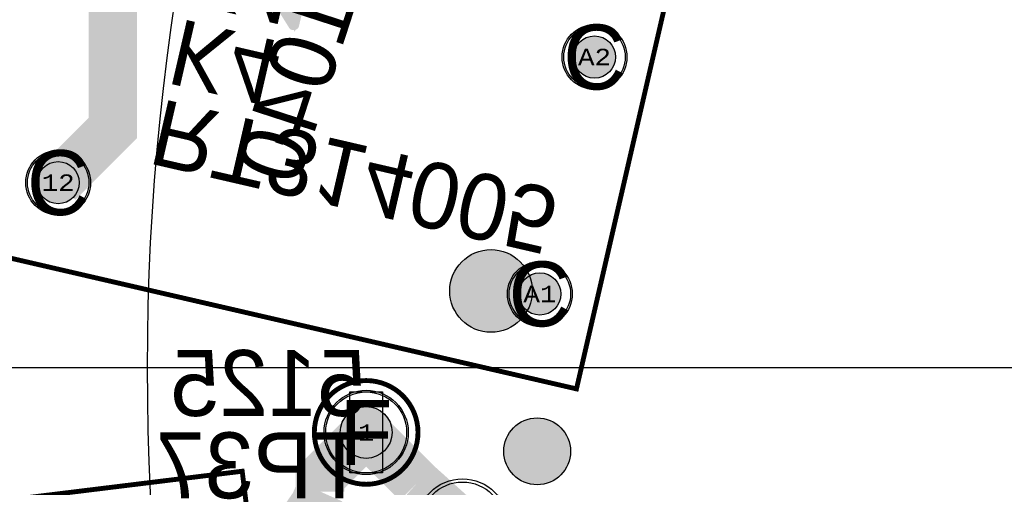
# Model space of a CAD drawing. Extents: x -125 to 125, y -186 to 125.
# Tile 61 of 112: x -79 to -49, y -4 to 11. Entities that reach past the tile are written whole.
import ezdxf
from ezdxf.enums import TextEntityAlignment as Align

# ---------------------------------------------------------------- set-up
doc = ezdxf.new("R2010")
doc.units = 0
doc.header["$MEASUREMENT"] = 0
for name, color, linetype in [('ASSEMBLY_OUTLINES_BTM', 191, 'CONTINUOUS'), ('ASSEMBLY_OUTLINES_TOP', 102, 'CONTINUOUS'), ('ASSEMBLY_PART_NUMBERS_BTM', 191, 'CONTINUOUS'), ('ASSEMBLY_REF_DES_BTM', 191, 'CONTINUOUS'), ('BOARD_OUTLINE', 10, 'CONTINUOUS'), ('DRILL_DRAWING', 21, 'CONTINUOUS'), ('GENERATED_SILKSCREEN_BTM', 255, 'CONTINUOUS'), ('MANUFACTURING_OUTLINES', 10, 'CONTINUOUS'), ('PART_HOLES_LAYER_BOTTOM', 30, 'CONTINUOUS'), ('PART_HOLES_LAYER_TOP', 30, 'CONTINUOUS'), ('PART_PADS_LAYER_BOTTOM', 230, 'CONTINUOUS'), ('PART_PADS_LAYER_TOP', 150, 'CONTINUOUS'), ('PIN_NUMBERS_BTM', 8, 'CONTINUOUS'), ('PIN_NUMBERS_TOP', 8, 'CONTINUOUS'), ('PLACEMENT_OUTLINES_BTM', 222, 'CONTINUOUS'), ('PLANE_DATA_LAYER_BOTTOM', 230, 'CONTINUOUS'), ('PLANE_SHAPES_LAYER_BOTTOM', 230, 'CONTINUOUS'), ('PLANE_SHAPES_LAYER_TOP', 150, 'CONTINUOUS'), ('ROUTE_BORDER', 151, 'CONTINUOUS'), ('SILKSCREEN_OUTLINES_BTM', 211, 'CONTINUOUS'), ('SILKSCREEN_REF_DES_BTM', 211, 'CONTINUOUS'), ('SOLDERMASK_PADS_BTM', 12, 'CONTINUOUS'), ('SOLDERMASK_PADS_TOP', 180, 'CONTINUOUS'), ('TRACES_LAYER_TOP', 150, 'CONTINUOUS')]:
    doc.layers.add(name, color=color, linetype=linetype)
doc.styles.add('COURIER_NEW', font='cour.ttf')
doc.styles.add('VERIBEST_GERBER_0', font='txt')

msp = doc.modelspace()

# ---------------------------------------------------------------- hatches: boundary and pattern name
at = {"layer": 'ASSEMBLY_OUTLINES_BTM'}
h = msp.add_hatch(color=256, dxfattribs=at)
edge = h.paths.add_edge_path()
edge.add_arc((-64.396303, 2.363656), 1.274755, 0, 360)
at = {"layer": 'GENERATED_SILKSCREEN_BTM'}
h = msp.add_hatch(color=256, dxfattribs=at)
edge = h.paths.add_edge_path()
edge.add_arc((-62.972659, -2.583387), 1.030776, 0, 360)
at = {"layer": 'PART_HOLES_LAYER_BOTTOM'}
h = msp.add_hatch(color=256, dxfattribs=at)
edge = h.paths.add_edge_path()
edge.add_arc((-61.201122, 9.579848), 0.65, 0, 360)
h = msp.add_hatch(color=256, dxfattribs=at)
edge = h.paths.add_edge_path()
edge.add_arc((-77.75714, 5.704824), 0.65, 0, 360)
h = msp.add_hatch(color=256, dxfattribs=at)
edge = h.paths.add_edge_path()
edge.add_arc((-62.888255, 2.272071), 0.65, 0, 360)
h = msp.add_hatch(color=256, dxfattribs=at)
edge = h.paths.add_edge_path()
edge.add_arc((-68.25, -2), 0.8, 0, 360)
at = {"layer": 'PART_HOLES_LAYER_TOP'}
h = msp.add_hatch(color=256, dxfattribs=at)
edge = h.paths.add_edge_path()
edge.add_arc((-61.201122, 9.579848), 0.65, 0, 360)
h = msp.add_hatch(color=256, dxfattribs=at)
edge = h.paths.add_edge_path()
edge.add_arc((-77.75714, 5.704824), 0.65, 0, 360)
h = msp.add_hatch(color=256, dxfattribs=at)
edge = h.paths.add_edge_path()
edge.add_arc((-62.888255, 2.272071), 0.65, 0, 360)
h = msp.add_hatch(color=256, dxfattribs=at)
edge = h.paths.add_edge_path()
edge.add_arc((-68.25, -2), 0.8, 0, 360)
at = {"layer": 'PLANE_DATA_LAYER_BOTTOM'}
h = msp.add_hatch(color=256, dxfattribs=at)
h.paths.add_polyline_path([(-96.5, 0, -1), (96.5, 0, -1)], flags=0)
h.paths.add_polyline_path([(-92.5, 0, -1), (92.5, 0, -1)], flags=0)
at = {"layer": 'PLANE_SHAPES_LAYER_BOTTOM'}
h = msp.add_hatch(color=256, dxfattribs=at)
h.paths.add_polyline_path([(-96.5, 0, -1), (96.5, 0, -1)], flags=0)
h.paths.add_polyline_path([(-92.5, 0, -1), (92.5, 0, -1)], flags=0)
at = {"layer": 'PLANE_SHAPES_LAYER_TOP'}
h = msp.add_hatch(color=256, dxfattribs=at)
h.paths.add_polyline_path([(-96.56345, 0, -1), (96.56345, 0, -1)], flags=0)
h.paths.add_polyline_path([(-92.5, 0, -1), (92.5, 0, -1)], flags=0)
at = {"layer": 'SILKSCREEN_OUTLINES_BTM'}
h = msp.add_hatch(color=256, dxfattribs=at)
edge = h.paths.add_edge_path()
edge.add_arc((-62.972659, -2.583387), 1.030776, 0, 360)

# ---------------------------------------------------------------- linework, layer by layer
at = {"layer": 'ASSEMBLY_OUTLINES_BTM'}
for points in [[(-61.758235, -0.657205), (-90.014968, 5.866377), (-87.158089, 18.240875), (-58.901356, 11.717295)], [(-68.75, -3.25), (-68.75, -0.75), (-67.75, -0.75), (-67.75, -3.25)], [(-83.610826, -14.285389), (-84.780772, -4.756947), (-72.076182, -3.197018), (-70.906235, -12.725461)]]:
    msp.add_lwpolyline(points, close=True, dxfattribs=at)
for centre, radius in [((-64.396303, 2.363656), 1.274755), ((-68.25, -2), 1.6)]:
    msp.add_circle(centre, radius, dxfattribs=at)
at = {"layer": 'ASSEMBLY_OUTLINES_TOP'}
msp.add_lwpolyline([(-100, 0), (100, 0)], dxfattribs=at)
for radius in [125, 90.284619, 85, 75]:
    msp.add_circle((0, 0), radius, dxfattribs=at)
at = {"layer": 'BOARD_OUTLINE'}
msp.add_circle((0, 0), 97.5, dxfattribs=at)
at = {"layer": 'GENERATED_SILKSCREEN_BTM', "const_width": 0.15}
msp.add_lwpolyline([(-61.758235, -0.657205), (-90.014968, 5.866377), (-87.158089, 18.240875), (-58.901356, 11.717295)], close=True, dxfattribs=at)
at = {"layer": 'GENERATED_SILKSCREEN_BTM', "const_width": 0.254}
for points in [[(-70.178901, 11.725782), (-70.447125, 10.563478), (-70.451189, 10.55535), (-70.457285, 10.547222), (-70.467445, 10.541126), (-70.479637, 10.539094), (-70.491829, 10.537062), (-70.504021, 10.537062), (-70.514181, 10.541126), (-70.522309, 10.551286), (-71.446869, 12.030582)], [(-71.322917, 11.989942), (-70.504021, 10.683366), (-70.258149, 11.74407), (-71.322917, 11.989942)]]:
    msp.add_lwpolyline(points, dxfattribs=at)
at = {"layer": 'GENERATED_SILKSCREEN_BTM', "const_width": 0.15}
msp.add_lwpolyline([(-69.85, -2, -1), (-66.65, -2, -1)], format="xyb", close=True, dxfattribs=at)
msp.add_lwpolyline([(-70.90623, -12.725461, -0.357510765), (-70.906234, -12.725466), (-81.278342, -13.999002, -0.414213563), (-81.278348, -13.998998), (-82.448294, -4.470555), (-82.448294, -4.470554, -0.357510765), (-82.44829, -4.470549), (-82.448283, -4.470548), (-72.076183, -3.197013, -0.414213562), (-72.076177, -3.197017), (-71.942205, -4.288128, 0.000005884), (-71.942215, -4.288133), (-72.076186, -3.197024), (-82.448283, -4.470558), (-81.278339, -13.998991), (-70.906241, -12.725457), (-71.157564, -10.678593, 0.000002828), (-71.157553, -10.678604), (-70.90623, -12.72546), (-70.90623, -12.725461)], format="xyb", dxfattribs=at)
at = {"layer": 'GENERATED_SILKSCREEN_BTM'}
msp.add_circle((-62.972659, -2.583387), 1.030776, dxfattribs=at)
at = {"layer": 'MANUFACTURING_OUTLINES'}
msp.add_circle((0, 0), 97.5254, dxfattribs=at)
at = {"layer": 'PART_HOLES_LAYER_BOTTOM'}
for centre, radius in [((-61.201122, 9.579848), 0.65), ((-77.75714, 5.704824), 0.65), ((-62.888255, 2.272071), 0.65), ((-68.25, -2), 0.8)]:
    msp.add_circle(centre, radius, dxfattribs=at)
at = {"layer": 'PART_HOLES_LAYER_TOP'}
for centre, radius in [((-61.201122, 9.579848), 0.65), ((-77.75714, 5.704824), 0.65), ((-62.888255, 2.272071), 0.65), ((-68.25, -2), 0.8)]:
    msp.add_circle(centre, radius, dxfattribs=at)
at = {"layer": 'PART_PADS_LAYER_BOTTOM'}
for centre, radius in [((-61.201122, 9.579848), 0.95), ((-77.75714, 5.704824), 0.95), ((-62.888255, 2.272071), 0.95), ((-68.25, -2), 1.25), ((-65.276424, -4.830512), 1.3)]:
    msp.add_circle(centre, radius, dxfattribs=at)
at = {"layer": 'PART_PADS_LAYER_TOP'}
for centre, radius in [((-61.201122, 9.579848), 0.95), ((-77.75714, 5.704824), 0.95), ((-62.888255, 2.272071), 0.95), ((-68.25, -2), 1.25), ((-65.276424, -4.830512), 1.3)]:
    msp.add_circle(centre, radius, dxfattribs=at)
at = {"layer": 'PLACEMENT_OUTLINES_BTM'}
for points in [[(-61.758235, -0.657205), (-90.014968, 5.866377), (-87.158089, 18.240875), (-58.901356, 11.717295)], [(-81.278343, -13.998997), (-82.448289, -4.470554), (-72.076182, -3.197018), (-70.906235, -12.725461)]]:
    msp.add_lwpolyline(points, close=True, dxfattribs=at)
msp.add_circle((-68.25, -2), 1.6, dxfattribs=at)
at = {"layer": 'ROUTE_BORDER'}
msp.add_circle((0, 0), 96.5, dxfattribs=at)
at = {"layer": 'SILKSCREEN_OUTLINES_BTM'}
for points in [[(-61.758235, -0.657205), (-90.014968, 5.866377), (-87.158089, 18.240875), (-58.901356, 11.717295)], [(-81.278343, -13.998997), (-82.448289, -4.470554), (-72.076182, -3.197018), (-70.906235, -12.725461)]]:
    msp.add_lwpolyline(points, close=True, dxfattribs=at)
for centre, radius in [((-68.25, -2), 1.6), ((-62.972659, -2.583387), 1.030776)]:
    msp.add_circle(centre, radius, dxfattribs=at)
at = {"layer": 'SOLDERMASK_PADS_BTM'}
for centre, radius in [((-61.201122, 9.579848), 1), ((-77.75714, 5.704824), 1), ((-62.888255, 2.272071), 1), ((-68.25, -2), 1.3), ((-65.276424, -4.830512), 1.4)]:
    msp.add_circle(centre, radius, dxfattribs=at)
at = {"layer": 'SOLDERMASK_PADS_TOP'}
for centre, radius in [((-61.201122, 9.579848), 1), ((-77.75714, 5.704824), 1), ((-62.888255, 2.272071), 1), ((-68.25, -2), 1.3), ((-65.276424, -4.830512), 1.4)]:
    msp.add_circle(centre, radius, dxfattribs=at)
at = {"layer": 'TRACES_LAYER_TOP', "const_width": 1.5}
for points in [[(-76.070007, 13.012599), (-76.070007, 7.391957), (-77.75714, 5.704824)], [(-69.672224, -3.82282), (-69.672224, -3.422224), (-68.25, -2)], [(-66.682472, -3.567528), (-68.25, -2)], [(-66.682472, -3.567528), (-65.276424, -4.830512)], [(-70.735428, -5.500794), (-69.857939, -4.239956), (-69.672224, -3.82282)]]:
    msp.add_lwpolyline(points, dxfattribs=at)

# ---------------------------------------------------------------- texts
at = {"layer": 'ASSEMBLY_PART_NUMBERS_BTM', "style": 'VERIBEST_GERBER_0', "text_generation_flag": 2}
for s, rotation, p in [('0039301040', 72, (-67.665685, 20.534902)), ('RT314005', 167, (-75.029539, 6.316936))]:
    msp.add_text(s, height=2.032, rotation=rotation, dxfattribs=at).set_placement(p, align=Align.TOP_LEFT)
msp.add_text('5125', height=2.032, dxfattribs=at).set_placement((-68.25, 0.54), align=Align.TOP_LEFT)
at = {"layer": 'ASSEMBLY_REF_DES_BTM', "style": 'VERIBEST_GERBER_0', "text_generation_flag": 2}
msp.add_text('K4', height=2.032, rotation=167, dxfattribs=at).set_placement((-74.458163, 8.791837), align=Align.TOP_LEFT)
msp.add_text('TP37', height=2.032, dxfattribs=at).set_placement((-68.25, -2), align=Align.TOP_LEFT)
at = {"layer": 'DRILL_DRAWING', "style": 'VERIBEST_GERBER_0'}
for s, p in [('C', (-61.201122, 9.579848)), ('C', (-77.75714, 5.704824)), ('C', (-62.888255, 2.272071)), ('F', (-68.25, -2))]:
    msp.add_text(s, height=2, dxfattribs=at).set_placement(p, align=Align.MIDDLE_CENTER)
at = {"layer": 'PIN_NUMBERS_BTM', "style": 'COURIER_NEW'}
for s, p in [('A2', (-61.201122, 9.579848)), ('12', (-77.75714, 5.704824)), ('A1', (-62.888255, 2.272071)), ('1', (-68.25, -2))]:
    msp.add_text(s, height=0.508, dxfattribs=at).set_placement(p, align=Align.MIDDLE_CENTER)
at = {"layer": 'PIN_NUMBERS_TOP', "style": 'COURIER_NEW'}
for s, p in [('A2', (-61.201122, 9.579848)), ('12', (-77.75714, 5.704824)), ('A1', (-62.888255, 2.272071)), ('1', (-68.25, -2))]:
    msp.add_text(s, height=0.508, dxfattribs=at).set_placement(p, align=Align.MIDDLE_CENTER)
at = {"layer": 'SILKSCREEN_REF_DES_BTM', "style": 'VERIBEST_GERBER_0', "text_generation_flag": 2}
msp.add_text('K4', height=2.032, rotation=167, dxfattribs=at).set_placement((-73.886788, 11.266736), align=Align.TOP_LEFT)

doc.saveas('drawing.dxf')
